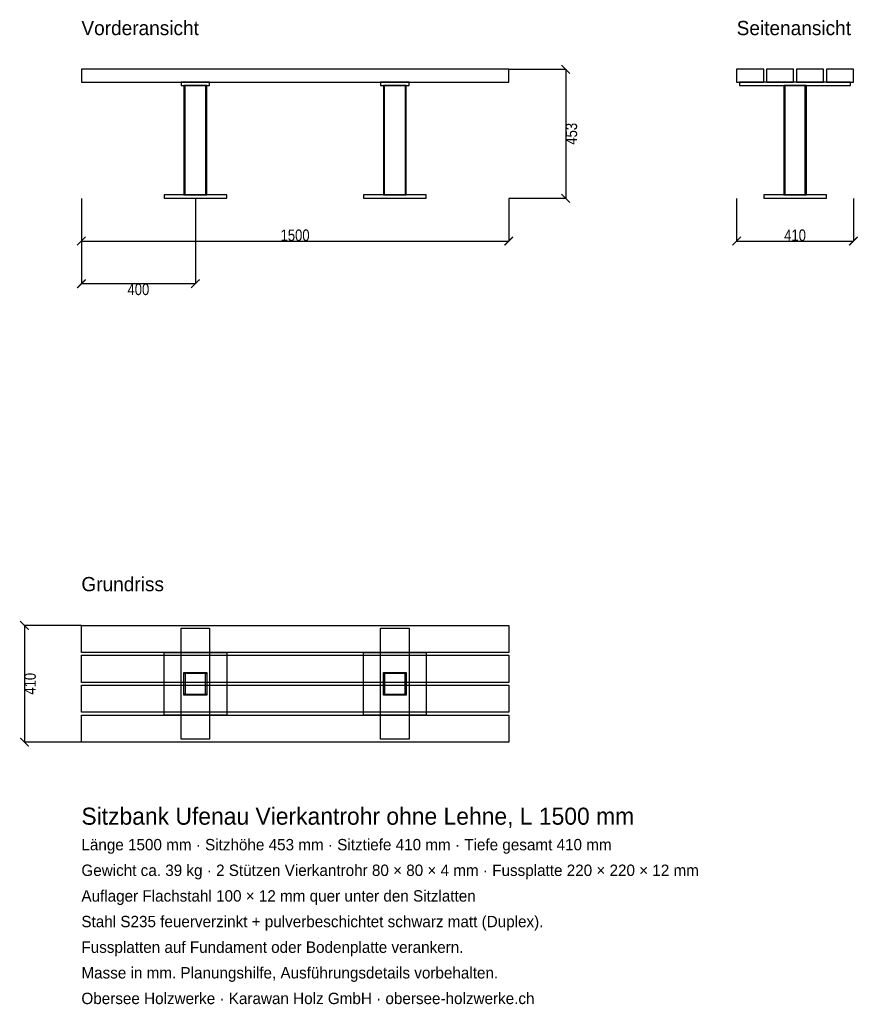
# Model space of a CAD drawing. Header units: millimetres. Extents: x -217 to 2734, y -4331 to -873.
import ezdxf

# ---------------------------------------------------------------- set-up
doc = ezdxf.new("R2010")
doc.units = ezdxf.units.MM
for name, color, linetype in [('2D_Ansichten', 7, 'Continuous'), ('2D_Masse', 1, 'Continuous'), ('2D_Text', 7, 'Continuous')]:
    doc.layers.add(name, color=color, linetype=linetype)
doc.styles.add('OpenSansCondensed-Light', font='OpenSansCondensed-Light.ttf')
doc.dimstyles.new('EZDXF', dxfattribs={"dimtxt": 40, "dimasz": 30, "dimexe": 0.375, "dimexo": 0.125, "dimgap": 0.1, "dimtad": 1, "dimdec": 0, "dimzin": 12, "dimdsep": 46, "dimtxsty": 'OpenSansCondensed-Light', "dimblk": 'ARCHTICK', "dimcen": 2.5, "dimazin": 3, "dimtfac": 0.5, "dimtmove": 2, "dimatfit": 3})

# ---------------------------------------------------------------- blocks, each defined once
blk = doc.blocks.new('_ARCHTICK')
at = {"color": 0, "linetype": 'BYBLOCK', "const_width": 0.15}
blk.add_lwpolyline([(-0.5, -0.5), (0.5, 0.5)], dxfattribs=at)

msp = doc.modelspace()

# ---------------------------------------------------------------- linework, layer by layer
at = {"layer": '2D_Ansichten'}
for points in [[(0, -1092), (1500, -1092), (1500, -1047), (0, -1047)], [(0, -1092), (1500, -1092), (1500, -1047), (0, -1047)], [(0, -1092), (1500, -1092), (1500, -1047), (0, -1047)], [(0, -1092), (1500, -1092), (1500, -1047), (0, -1047)], [(2300, -1092), (2395, -1092), (2395, -1047), (2300, -1047)], [(2405, -1092), (2500, -1092), (2500, -1047), (2405, -1047)], [(2510, -1092), (2605, -1092), (2605, -1047), (2510, -1047)], [(2615, -1092), (2710, -1092), (2710, -1047), (2615, -1047)], [(350, -1104), (450, -1104), (450, -1092), (350, -1092)], [(360, -1488), (440, -1488), (440, -1104), (360, -1104)], [(360, -1488), (440, -1488), (440, -1104), (360, -1104)], [(360, -1488), (364, -1488), (364, -1104), (360, -1104)], [(436, -1488), (440, -1488), (440, -1104), (436, -1104)], [(1050, -1104), (1150, -1104), (1150, -1092), (1050, -1092)], [(1060, -1488), (1140, -1488), (1140, -1104), (1060, -1104)], [(1060, -1488), (1140, -1488), (1140, -1104), (1060, -1104)], [(1060, -1488), (1064, -1488), (1064, -1104), (1060, -1104)], [(1136, -1488), (1140, -1488), (1140, -1104), (1136, -1104)], [(2310, -1104), (2700, -1104), (2700, -1092), (2310, -1092)], [(2310, -1104), (2700, -1104), (2700, -1092), (2310, -1092)], [(2465, -1488), (2469, -1488), (2469, -1104), (2465, -1104)], [(2465, -1488), (2469, -1488), (2469, -1104), (2465, -1104)], [(2469, -1488), (2541, -1488), (2541, -1104), (2469, -1104)], [(2469, -1488), (2541, -1488), (2541, -1104), (2469, -1104)], [(2469, -1488), (2541, -1488), (2541, -1104), (2469, -1104)], [(2469, -1488), (2541, -1488), (2541, -1104), (2469, -1104)], [(2541, -1488), (2545, -1488), (2545, -1104), (2541, -1104)], [(2541, -1488), (2545, -1488), (2545, -1104), (2541, -1104)], [(290, -1500), (510, -1500), (510, -1488), (290, -1488)], [(990, -1500), (1210, -1500), (1210, -1488), (990, -1488)], [(2395, -1500), (2615, -1500), (2615, -1488), (2395, -1488)], [(2395, -1500), (2615, -1500), (2615, -1488), (2395, -1488)], [(0, -3000), (1500, -3000), (1500, -3095), (0, -3095)], [(350, -3010), (450, -3010), (450, -3400), (350, -3400)], [(1050, -3010), (1150, -3010), (1150, -3400), (1050, -3400)], [(0, -3105), (1500, -3105), (1500, -3200), (0, -3200)], [(290, -3095), (510, -3095), (510, -3315), (290, -3315)], [(990, -3095), (1210, -3095), (1210, -3315), (990, -3315)], [(360, -3165), (440, -3165), (440, -3169), (360, -3169)], [(360, -3169), (364, -3169), (364, -3241), (360, -3241)], [(436, -3169), (440, -3169), (440, -3241), (436, -3241)], [(1060, -3165), (1140, -3165), (1140, -3169), (1060, -3169)], [(1060, -3169), (1064, -3169), (1064, -3241), (1060, -3241)], [(1136, -3169), (1140, -3169), (1140, -3241), (1136, -3241)], [(0, -3210), (1500, -3210), (1500, -3305), (0, -3305)], [(360, -3241), (440, -3241), (440, -3245), (360, -3245)], [(1060, -3241), (1140, -3241), (1140, -3245), (1060, -3245)], [(0, -3315), (1500, -3315), (1500, -3410), (0, -3410)]]:
    msp.add_lwpolyline(points, close=True, dxfattribs=at)

# ---------------------------------------------------------------- texts
at = {"layer": '2D_Text'}
for s, height, p in [('Vorderansicht', 50, (0, -927)), ('Seitenansicht', 50, (2300, -927)), ('Grundriss', 50, (0, -2880)), ('Sitzbank Ufenau Vierkantrohr ohne Lehne, L 1500 mm', 60, (0, -3700)), ('Länge 1500 mm · Sitzhöhe 453 mm · Sitztiefe 410 mm · Tiefe gesamt 410 mm', 40, (0, -3790)), ('Gewicht ca. 39 kg · 2 Stützen Vierkantrohr 80 × 80 × 4 mm · Fussplatte 220 × 220 × 12 mm', 40, (0, -3880)), ('Auflager Flachstahl 100 × 12 mm quer unter den Sitzlatten', 40, (0, -3970)), ('Stahl S235 feuerverzinkt + pulverbeschichtet schwarz matt (Duplex).', 40, (0, -4060)), ('Fussplatten auf Fundament oder Bodenplatte verankern.', 40, (0, -4150)), ('Masse in mm. Planungshilfe, Ausführungsdetails vorbehalten.', 40, (0, -4240)), ('Obersee Holzwerke · Karawan Holz GmbH · obersee-holzwerke.ch', 40, (0, -4330))]:
    msp.add_text(s, height=height, dxfattribs=at).set_placement(p)

# ---------------------------------------------------------------- dimensions: what is measured, and where the dimension line sits
at = {"layer": '2D_Masse'}
for base, p1, p2 in [((1700, -1047), (1500, -1047), (1500, -1500)), ((-200, -3000), (0, -3000), (0, -3410))]:
    msp.add_linear_dim(base=base, p1=p1, p2=p2, angle=90, dimstyle='EZDXF', dxfattribs=at).render()
for base, p1, p2 in [((0, -1650), (0, -1500), (1500, -1500)), ((400, -1800), (400, -1500), (0, -1500)), ((2300, -1650), (2300, -1500), (2710, -1500))]:
    msp.add_linear_dim(base=base, p1=p1, p2=p2, dimstyle='EZDXF', dxfattribs=at).render()

doc.saveas('drawing.dxf')
